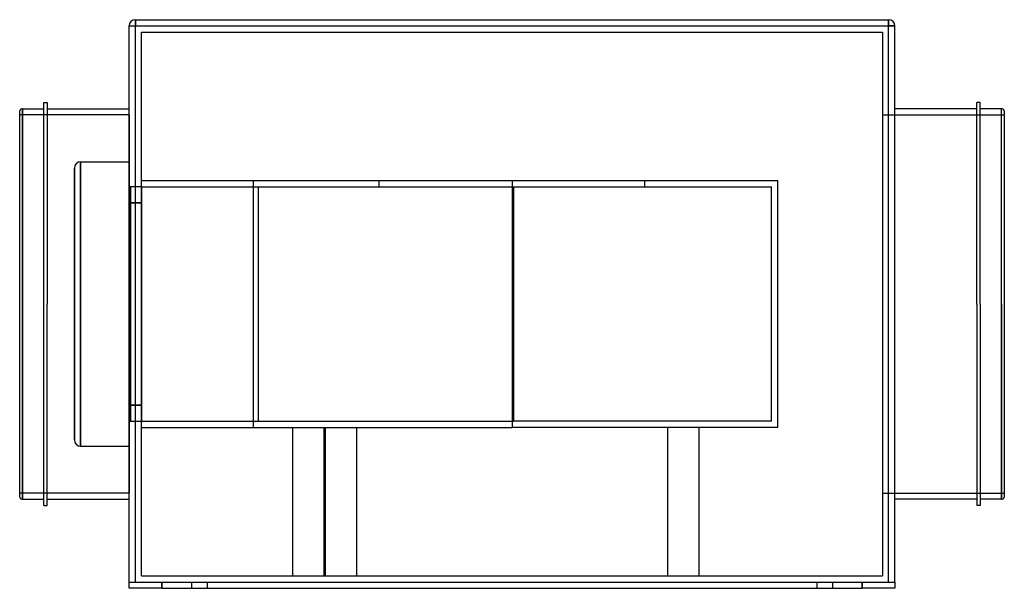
# Model space of a CAD drawing. Header units: millimetres. Extents: x -315 to 315, y -182 to 182.
import ezdxf

# ---------------------------------------------------------------- set-up
doc = ezdxf.new("R2010")
doc.units = ezdxf.units.MM
doc.layers.add('HIDDEN', color=7, linetype='Continuous')
doc.layers.add('THICK', color=7, linetype='Continuous')

msp = doc.modelspace()

# ---------------------------------------------------------------- linework, layer by layer
at = {"layer": 'HIDDEN'}
for p, q in [((-245, 178), (-245, 178)), ((-245, 178), (-241, 178)), ((-241, 182), (-241, 178)), ((-241, 182), (-241, 182)), ((-241, 178), (241, 178)), ((-241, -178), (-241, 178)), ((241, 182), (241, 178)), ((241, 182), (241, 182)), ((241, 178), (245, 178)), ((241, -178), (241, 178)), ((245, 178), (245, 178)), ((-237, 174), (-237, 174)), ((-237, -174), (-237, 174)), ((-237, 174), (237, 174)), ((237, 174), (237, -174)), ((237, 174), (237, 174)), ((-245, 121), (-315, 121)), ((-313.1, 125), (-313.1, 0)), ((-245, 121), (-245, 0)), ((237, 121), (315, 121)), ((313.1, 0), (313.1, 125)), ((-276, 91), (-245, 91)), ((-276, 91), (-276, 91)), ((-276, 91), (-276, 91)), ((-276, -91), (-276, 91)), ((-276, 91), (-276, -91)), ((-245, 91), (-245, 91)), ((-245, 91), (-245, 91)), ((-280, 87), (-280, 87)), ((-280, 87), (-280, 87)), ((-280, -87), (-280, 87)), ((-280, 87), (-280, 0)), ((-237, 79), (-237, 79)), ((-237, 79), (0, 79)), ((-165.7, 79), (-165.7, -79)), ((-85, 75), (-85, 79)), ((0, 79), (170, 79)), ((0, 79), (0, -79)), ((85, 75), (85, 79)), ((170, -79), (170, 79)), ((-245, 74.9), (-245, 74.9)), ((-237, 74.9), (-245, 74.9)), ((-244, 74.9), (-244, -74.9)), ((-244, 74.9), (-244, 74.9)), ((-237, 75), (1, 75)), ((-237, 75), (-237, 75)), ((-237, 75), (-237, -75)), ((-237, 74.9), (-237, 74.9)), ((-162.48, 75), (-162.48, -75)), ((1, 75), (166, 75)), ((1, 75), (1, 75)), ((1, 75), (1, -75)), ((166, -75), (166, 75)), ((-245, 64.66), (-237, 64.66)), ((-237, 64.66), (-244, 64.66)), ((-313.1, 0), (-313.1, -125)), ((-280, 0), (-280, -87)), ((-245, 0), (-245, -121)), ((313.1, -125), (313.1, 0)), ((-237, -64.66), (-245, -64.66)), ((-244, -64.66), (-237, -64.66)), ((-245, -74.9), (-245, -74.9)), ((-245, -74.9), (-237, -74.9)), ((-244, -74.9), (-244, -74.9)), ((-237, -74.9), (-237, -74.9)), ((-237, -75), (1, -75)), ((-237, -75), (-237, -75)), ((166, -75), (1, -75)), ((1, -75), (1, -75)), ((-237, -79), (0, -79)), ((-237, -79), (-237, -79)), ((-140.5, -79), (-140.5, -174)), ((-120.5, -79), (-120.5, -174)), ((-119.6, -79), (-119.6, -174)), ((-99.6, -79), (-99.6, -174)), ((170, -79), (0, -79)), ((99.6, -79), (99.6, -174)), ((99.6, -79), (99.6, -174)), ((119.6, -79), (119.6, -174)), ((119.6, -79), (119.6, -174)), ((-280, -87), (-280, -87)), ((-280, -87), (-280, -87)), ((-276, -91), (-276, -91)), ((-276, -91), (-276, -91)), ((-276, -91), (-245, -91)), ((-245, -91), (-245, -91)), ((-245, -91), (-245, -91)), ((-245, -121), (-315, -121)), ((237, -121), (315, -121)), ((-237, -174), (-237, -174)), ((-237, -174), (237, -174)), ((237, -174), (237, -174)), ((-245, -178), (-245, -178)), ((-245, -178), (-245, -178)), ((-245, -182), (-245, -182)), ((-224, -182), (-224, -178)), ((-205, -178), (-205, -182)), ((-205, -178), (-205, -182)), ((-195, -178), (-195, -182)), ((-195, -178), (-195, -182)), ((195, -178), (195, -182)), ((195, -178), (195, -182)), ((205, -178), (205, -182)), ((205, -178), (205, -182)), ((224, -178), (224, -182)), ((245, -178), (245, -178)), ((245, -178), (245, -178)), ((245, -182), (245, -182))]:
    msp.add_line(p, q, dxfattribs=at)
for centre, major_axis in [((-276, 87), (-4, 0)), ((-276, -87), (0, -4))]:
    msp.add_ellipse(centre, major_axis=major_axis, ratio=1, start_param=-1.570796, end_param=0, dxfattribs=at)
at = {"layer": 'THICK'}
for p, q in [((-245, -178), (-245, 178)), ((-245, 178), (-241, 178)), ((-241, 182), (241, 182)), ((-241, 178), (-241, 182)), ((-241, 178), (241, 178)), ((-241, -178), (-241, 178)), ((241, 178), (241, 182)), ((245, 178), (241, 178)), ((241, -178), (241, 178)), ((245, -178), (245, 178)), ((-299.5, 0), (-299.5, 129)), ((-299.5, 129), (-297.5, 129)), ((-297.5, 129), (-297.5, 0)), ((297.5, 0), (297.5, 129)), ((299.5, 129), (297.5, 129)), ((299.5, 0), (299.5, 129)), ((-315, -123.62), (-315, 123.62)), ((-313.1, 0), (-313.1, 125)), ((-313.1, 125), (-299.5, 125)), ((-297.5, 125), (-245, 125)), ((297.5, 125), (245, 125)), ((313.1, 125), (299.5, 125)), ((313.1, 0), (313.1, 125)), ((315, 123.62), (315, 0)), ((-299.5, -129), (-299.5, 0)), ((-297.5, -129), (-297.5, 0)), ((299.5, 0), (299.5, -129)), ((-313.1, -125), (-313.1, 0)), ((297.5, 0), (297.5, -129)), ((313.1, 0), (313.1, -125)), ((315, 0), (315, -123.62)), ((-313.1, -125), (-299.5, -125)), ((-297.5, -125), (-245, -125)), ((297.5, -125), (245, -125)), ((313.1, -125), (299.5, -125)), ((-299.5, -129), (-297.5, -129)), ((299.5, -129), (297.5, -129)), ((-245, -182), (-245, -178)), ((-245, -178), (-224, -178)), ((-224, -182), (-245, -182)), ((-224, -178), (224, -178)), ((-224, -178), (-224, -182)), ((-224, -182), (224, -182)), ((224, -178), (245, -178)), ((224, -182), (224, -178)), ((245, -182), (224, -182)), ((245, -178), (245, -182))]:
    msp.add_line(p, q, dxfattribs=at)
for centre, radius, start, end in [((-241, 178), 4, 89.99998, 179.99998), ((241, 178), 4, 0, 89.99998), ((-313.1, 123), 2, 90.00015, 161.80523), ((313.1, 123), 2, 18.19479, 89.99981), ((-313.1, -123), 2, 198.19477, 269.99985), ((313.1, -123), 2, 270.00019, 341.80521)]:
    msp.add_arc(centre, radius, start, end, dxfattribs=at)

doc.saveas('drawing.dxf')
